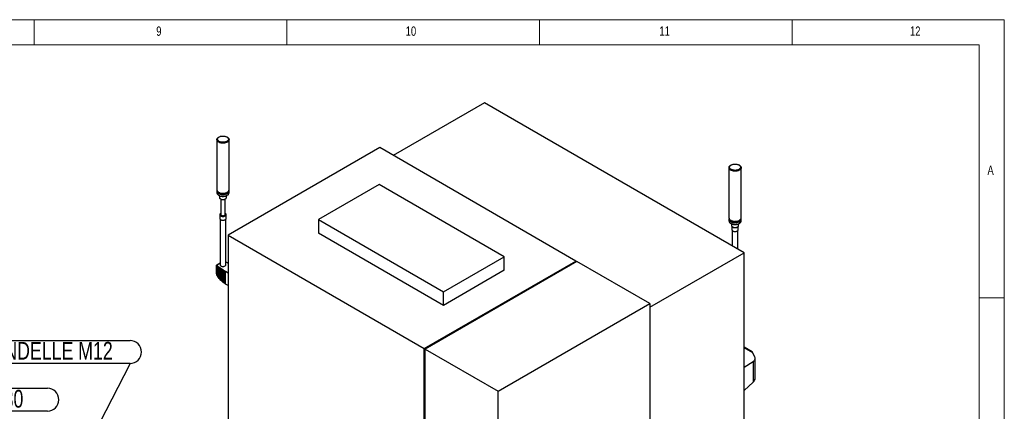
# Model space of a CAD drawing. Header units: millimetres. Extents: x 5 to 589, y 5 to 415.
# Tile 46 of 46: x 394 to 589, y 338 to 415. Entities that reach past the tile are written whole.
import ezdxf

# ---------------------------------------------------------------- set-up
doc = ezdxf.new("R2010")
doc.units = ezdxf.units.MM
doc.layers.add('NOTES', color=6, linetype='Continuous')
doc.layers.add('TRAIT-FORT', color=4, linetype='Continuous', lineweight=25)
doc.styles.add('SLDTEXTSTYLE0', font='TXT', dxfattribs={"width": 0.75})
doc.dimstyles.new('SLDDIMSTYLE3', dxfattribs={"dimtxt": 0.18, "dimasz": 2, "dimexe": 0, "dimexo": 0.0625, "dimgap": 0, "dimtad": 0, "dimtih": 1, "dimtoh": 1, "dimdec": 0, "dimrnd": 1e-09, "dimzin": 0, "dimdsep": 46, "dimtxsty": 'Standard', "dimsah": 1, "dimcen": 0.09, "dimadec": 0, "dimazin": 0, "dimtfac": 2, "dimtdec": 0, "dimtofl": 0, "dimtmove": 0, "dimatfit": 3, "dimfxl": 1, "dimfrac": 2, "dimtolj": 1, "dimtzin": 0, "dimarcsym": 0})

# ---------------------------------------------------------------- blocks, each defined once
blk = doc.blocks.new('SW_NOTE_3')
at = {"layer": 'NOTES', "color": 0}
for p, q in [((-33.08, 4.57), (0, 4.57)), ((0, 0.05), (-33.08, 0.05))]:
    blk.add_line(p, q, dxfattribs=at)
for centre, start, end in [((-33.08, 2.31), 90, 270), ((0, 2.31), 270, 90)]:
    blk.add_arc(centre, 2.26, start, end, dxfattribs=at)
at = {"layer": 'NOTES', "color": 0, "insert": (-16.78, 4.31), "char_height": 3.5, "attachment_point": 2, "style": 'SLDTEXTSTYLE0'}
blk.add_mtext('RONDELLE M12', dxfattribs=at)
blk = doc.blocks.new('SW_NOTE_4')
at = {"layer": 'NOTES', "color": 0}
for p, q in [((-37.23, 4.57), (0, 4.57)), ((0, 0.05), (-37.23, 0.05))]:
    blk.add_line(p, q, dxfattribs=at)
for centre, start, end in [((-37.23, 2.31), 90, 270), ((0, 2.31), 270, 90)]:
    blk.add_arc(centre, 2.26, start, end, dxfattribs=at)
at = {"layer": 'NOTES', "color": 0, "insert": (-18.61, 4.25), "char_height": 3.5, "attachment_point": 2, "style": 'SLDTEXTSTYLE0'}
blk.add_mtext('VIS H M12x40-30', dxfattribs=at)

msp = doc.modelspace()

# ---------------------------------------------------------------- linework, layer by layer
at = {"color": 7, "linetype": 'Continuous', "lineweight": 18}
for p, q in [((589, 415), (5, 415)), ((397, 415), (397, 410)), ((447, 410), (447, 415)), ((497, 415), (497, 410)), ((547, 410), (547, 415)), ((589, 5), (589, 415)), ((584, 410), (10, 410)), ((584, 10), (584, 410)), ((584, 360), (589, 360))]:
    msp.add_line(p, q, dxfattribs=at)
at = {"layer": 'TRAIT-FORT', "color": 4, "linetype": 'Continuous', "lineweight": 25}
for p, q in [((486.114, 398.588), (468.063, 388.167)), ((537.488, 368.93), (486.114, 398.588)), ((433.608, 391.824), (433.524, 391.775)), ((435.221, 391.775), (435.136, 391.824)), ((433.172, 391.285), (433.172, 381.372)), ((435.572, 381.372), (435.572, 391.285)), ((465.39, 389.71), (435.38, 372.386)), ((504.227, 367.29), (465.39, 389.71)), ((534.95, 386.282), (534.866, 386.233)), ((536.563, 386.233), (536.478, 386.282)), ((534.514, 385.743), (534.514, 375.827)), ((536.915, 375.827), (536.915, 385.743)), ((465.292, 382.435), (453.271, 375.495)), ((490.041, 368.148), (465.292, 382.435)), ((433.172, 381.127), (433.172, 380.777)), ((433.232, 381.156), (433.232, 381.127)), ((433.524, 380.287), (433.56, 380.266)), ((433.669, 380.21), (433.674, 379.859)), ((435.07, 379.859), (435.075, 380.21)), ((435.184, 380.266), (435.22, 380.287)), ((435.512, 381.127), (435.512, 381.156)), ((435.572, 380.777), (435.572, 381.127)), ((433.928, 379.551), (433.928, 376.502)), ((434.817, 376.502), (434.817, 379.551)), ((433.75, 376.47), (433.75, 375.705)), ((434.994, 375.705), (434.994, 376.47)), ((433.801, 375.563), (433.801, 366.547)), ((434.944, 366.547), (434.944, 375.563)), ((453.271, 375.495), (453.271, 372.802)), ((453.271, 375.495), (478.02, 361.208)), ((534.514, 375.582), (534.514, 375.232)), ((534.574, 375.611), (534.574, 375.582)), ((535.016, 374.65), (535.016, 374.317)), ((536.413, 374.317), (536.413, 374.649)), ((536.855, 375.582), (536.855, 375.611)), ((536.915, 375.232), (536.915, 375.582)), ((435.38, 372.386), (474.217, 349.966)), ((435.38, 372.386), (435.38, 305.377)), ((478.02, 358.515), (453.271, 372.802)), ((535.092, 374.123), (535.092, 373.478)), ((535.157, 373.318), (535.152, 370.278)), ((535.274, 373.224), (535.302, 373.208)), ((536.126, 373.208), (536.155, 373.224)), ((536.278, 369.628), (536.272, 373.318)), ((536.337, 373.478), (536.337, 374.123)), ((518.819, 358.152), (537.488, 368.93)), ((537.488, 308.382), (537.488, 368.93)), ((433.105, 366.435), (433.106, 366.436)), ((433.105, 366.434), (433.105, 366.435)), ((433.105, 366.435), (433.105, 366.435)), ((433.105, 364.837), (433.105, 366.434)), ((433.105, 366.434), (433.105, 366.434)), ((433.106, 366.437), (433.107, 366.438)), ((433.106, 366.436), (433.106, 366.437)), ((433.106, 366.436), (433.106, 366.436)), ((433.107, 366.438), (433.107, 366.439)), ((433.107, 366.439), (433.108, 366.439)), ((433.107, 366.438), (433.107, 366.438)), ((433.108, 366.44), (433.108, 366.441)), ((433.108, 366.441), (433.109, 366.441)), ((433.108, 366.439), (433.108, 366.44)), ((433.108, 366.44), (433.108, 366.44)), ((433.109, 366.441), (433.109, 366.442)), ((433.109, 366.442), (433.11, 366.442)), ((433.109, 366.441), (433.109, 366.441)), ((433.11, 366.442), (433.11, 366.443)), ((433.11, 366.443), (433.111, 366.443)), ((433.11, 366.442), (433.11, 366.442)), ((433.111, 366.443), (433.112, 366.444)), ((433.111, 366.443), (433.111, 366.443)), ((433.111, 366.443), (433.111, 366.443)), ((433.112, 366.444), (433.112, 366.444)), ((433.112, 366.444), (433.112, 366.444)), ((433.112, 366.444), (433.113, 366.444)), ((433.113, 366.445), (433.801, 366.842)), ((433.113, 366.444), (433.801, 366.842)), ((433.113, 366.445), (433.801, 366.841)), ((433.113, 366.444), (433.113, 366.445)), ((433.113, 366.445), (433.113, 366.445)), ((433.113, 366.445), (433.114, 366.445)), ((433.114, 366.445), (433.801, 366.841)), ((433.114, 366.445), (433.801, 366.841)), ((433.114, 366.445), (433.114, 366.445)), ((433.114, 366.445), (433.115, 366.445)), ((433.115, 366.446), (433.801, 366.841)), ((433.115, 366.445), (433.801, 366.841)), ((433.115, 366.445), (433.801, 366.841)), ((433.115, 366.445), (433.115, 366.446)), ((433.115, 366.446), (433.116, 366.446)), ((433.115, 366.445), (433.115, 366.445)), ((433.801, 366.841), (433.116, 366.446)), ((433.801, 366.841), (433.116, 366.446)), ((433.116, 366.446), (433.116, 366.446)), ((433.116, 366.446), (433.117, 366.446)), ((433.801, 366.841), (433.117, 366.446)), ((433.801, 366.84), (433.117, 366.446)), ((433.117, 366.446), (433.117, 366.446)), ((433.117, 366.446), (433.118, 366.446)), ((433.801, 366.84), (433.118, 366.446)), ((433.801, 366.84), (433.118, 366.446)), ((433.118, 366.446), (433.118, 366.446)), ((433.118, 366.446), (433.119, 366.446)), ((433.801, 366.839), (433.119, 366.446)), ((433.801, 366.839), (433.119, 366.446)), ((433.119, 366.446), (433.119, 366.446)), ((433.119, 366.446), (433.119, 366.446)), ((433.119, 366.446), (433.12, 366.446)), ((433.801, 366.839), (433.12, 366.446)), ((433.801, 366.839), (433.12, 366.446)), ((433.12, 366.446), (433.12, 366.446)), ((433.12, 366.446), (433.121, 366.446)), ((433.801, 366.838), (433.121, 366.446)), ((433.121, 366.446), (433.121, 366.446)), ((433.121, 366.446), (433.122, 366.446)), ((433.801, 366.838), (433.122, 366.446)), ((433.801, 366.837), (433.122, 366.446)), ((433.122, 366.446), (433.122, 366.446)), ((433.122, 366.446), (433.123, 366.445)), ((433.801, 366.836), (433.123, 366.445)), ((433.123, 366.445), (433.123, 366.445)), ((433.123, 366.445), (433.124, 366.445)), ((433.801, 366.836), (433.124, 366.445)), ((433.801, 366.835), (433.124, 366.445)), ((433.124, 366.445), (433.124, 366.445)), ((433.124, 366.445), (433.125, 366.445)), ((433.801, 366.835), (433.125, 366.445)), ((433.125, 366.445), (433.125, 366.445)), ((433.125, 366.445), (433.126, 366.445)), ((433.801, 366.834), (433.126, 366.445)), ((433.801, 366.834), (433.126, 366.444)), ((433.126, 366.445), (433.126, 366.444)), ((433.126, 366.444), (433.127, 366.444)), ((433.801, 366.833), (433.127, 366.444)), ((433.801, 366.833), (433.127, 366.444)), ((433.127, 366.444), (433.127, 366.444)), ((433.127, 366.444), (433.128, 366.444)), ((433.801, 366.832), (433.128, 366.444)), ((433.801, 366.831), (433.128, 366.443)), ((433.128, 366.444), (433.128, 366.443)), ((433.128, 366.443), (433.129, 366.443)), ((433.801, 366.831), (433.129, 366.443)), ((433.801, 366.83), (433.129, 366.443)), ((433.129, 364.69), (433.129, 366.443)), ((433.129, 366.443), (433.129, 366.443)), ((433.129, 366.443), (433.13, 366.443)), ((433.129, 366.443), (433.129, 366.443)), ((433.13, 366.443), (433.131, 366.442)), ((433.801, 366.829), (433.131, 366.442)), ((433.801, 366.828), (433.131, 366.442)), ((433.131, 366.442), (433.131, 366.442)), ((433.131, 366.442), (433.132, 366.442)), ((433.801, 366.828), (433.132, 366.442)), ((433.801, 366.827), (433.132, 366.441)), ((433.132, 366.442), (433.132, 366.441)), ((433.132, 366.441), (433.133, 366.441)), ((433.801, 366.826), (433.133, 366.441)), ((433.801, 366.826), (433.133, 366.44)), ((433.133, 366.441), (433.133, 366.44)), ((433.133, 366.44), (433.134, 366.44)), ((433.801, 366.825), (433.134, 366.44)), ((433.134, 366.44), (433.196, 366.393)), ((433.196, 366.393), (433.366, 366.267)), ((433.196, 364.493), (433.196, 366.393)), ((434.982, 367.029), (434.944, 367.045)), ((435.123, 366.97), (434.982, 367.029)), ((435.265, 366.908), (435.123, 366.97)), ((435.321, 366.883), (435.265, 366.908)), ((435.38, 366.857), (435.321, 366.883)), ((474.217, 349.966), (504.227, 367.29)), ((504.394, 367.194), (474.384, 349.869)), ((478.02, 361.208), (490.041, 368.148)), ((490.041, 365.455), (490.041, 368.148)), ((504.227, 367.097), (504.227, 367.29)), ((518.819, 358.866), (504.394, 367.194)), ((433.105, 364.837), (433.105, 364.837)), ((433.106, 364.819), (433.105, 364.837)), ((433.108, 364.801), (433.106, 364.819)), ((433.11, 364.791), (433.108, 364.801)), ((433.112, 364.773), (433.11, 364.791)), ((433.116, 364.754), (433.112, 364.773)), ((433.117, 364.744), (433.116, 364.754)), ((433.121, 364.724), (433.117, 364.744)), ((433.126, 364.704), (433.121, 364.724)), ((433.128, 364.694), (433.126, 364.704)), ((433.129, 364.69), (433.128, 364.694)), ((433.134, 364.673), (433.129, 364.69)), ((433.139, 364.652), (433.134, 364.673)), ((433.142, 364.642), (433.139, 364.652)), ((433.149, 364.62), (433.142, 364.642)), ((433.156, 364.598), (433.149, 364.62)), ((433.16, 364.588), (433.156, 364.598)), ((433.168, 364.565), (433.16, 364.588)), ((433.176, 364.542), (433.168, 364.565)), ((433.18, 364.532), (433.176, 364.542)), ((433.189, 364.508), (433.18, 364.532)), ((433.196, 364.493), (433.189, 364.508)), ((433.199, 364.484), (433.196, 364.493)), ((433.203, 364.475), (433.199, 364.484)), ((433.214, 364.45), (433.203, 364.475)), ((433.226, 364.424), (433.214, 364.45)), ((433.23, 364.416), (433.226, 364.424)), ((433.242, 364.39), (433.23, 364.416)), ((433.256, 364.363), (433.242, 364.39)), ((433.366, 366.267), (433.541, 366.141)), ((433.366, 364.165), (433.366, 366.267)), ((433.541, 366.141), (433.721, 366.015)), ((433.541, 363.916), (433.541, 366.141)), ((433.721, 366.015), (433.786, 365.971)), ((433.721, 363.715), (433.721, 366.015)), ((433.786, 365.971), (433.971, 365.846)), ((433.786, 363.648), (433.786, 365.971)), ((433.971, 365.846), (434.16, 365.721)), ((433.971, 363.457), (433.971, 365.846)), ((434.16, 365.721), (434.354, 365.597)), ((434.16, 363.283), (434.16, 365.721)), ((434.354, 365.597), (434.417, 365.557)), ((434.354, 363.118), (434.354, 365.597)), ((434.417, 365.557), (434.615, 365.434)), ((434.417, 363.067), (434.417, 365.557)), ((434.615, 365.434), (434.816, 365.313)), ((434.615, 362.921), (434.615, 365.434)), ((434.816, 365.313), (434.885, 365.272)), ((434.816, 362.787), (434.816, 365.313)), ((434.885, 362.744), (434.885, 365.272)), ((434.885, 365.272), (435.38, 364.986)), ((490.041, 365.455), (478.02, 358.515)), ((433.259, 364.356), (433.256, 364.363)), ((433.273, 364.328), (433.259, 364.356)), ((433.288, 364.3), (433.273, 364.328)), ((433.292, 364.294), (433.288, 364.3)), ((433.307, 364.265), (433.292, 364.294)), ((433.324, 364.236), (433.307, 364.265)), ((433.327, 364.231), (433.324, 364.236)), ((433.344, 364.201), (433.327, 364.231)), ((433.362, 364.171), (433.344, 364.201)), ((433.365, 364.167), (433.362, 364.171)), ((433.366, 364.165), (433.365, 364.167)), ((433.384, 364.136), (433.366, 364.165)), ((433.404, 364.105), (433.384, 364.136)), ((433.406, 364.102), (433.404, 364.105)), ((433.427, 364.07), (433.406, 364.102)), ((433.449, 364.038), (433.427, 364.07)), ((433.45, 364.036), (433.449, 364.038)), ((433.473, 364.003), (433.45, 364.036)), ((433.497, 363.97), (433.473, 364.003)), ((433.497, 363.969), (433.497, 363.97)), ((433.498, 363.968), (433.497, 363.969)), ((433.497, 363.969), (433.497, 363.969)), ((433.499, 363.967), (433.498, 363.968)), ((433.498, 363.968), (433.498, 363.968)), ((433.499, 363.966), (433.499, 363.967)), ((433.5, 363.965), (433.499, 363.966)), ((433.499, 363.966), (433.499, 363.966)), ((433.501, 363.964), (433.5, 363.965)), ((433.5, 363.965), (433.5, 363.965)), ((433.503, 363.961), (433.501, 363.964)), ((433.504, 363.961), (433.503, 363.961)), ((433.504, 363.96), (433.504, 363.961)), ((433.505, 363.96), (433.504, 363.96)), ((433.504, 363.96), (433.504, 363.96)), ((433.505, 363.959), (433.505, 363.96)), ((433.508, 363.955), (433.505, 363.959)), ((433.527, 363.933), (433.508, 363.955)), ((433.541, 363.916), (433.527, 363.933)), ((433.547, 363.909), (433.541, 363.916)), ((433.565, 363.888), (433.547, 363.909)), ((433.587, 363.864), (433.565, 363.888)), ((433.608, 363.839), (433.587, 363.864)), ((433.628, 363.817), (433.608, 363.839)), ((433.65, 363.792), (433.628, 363.817)), ((433.67, 363.77), (433.65, 363.792)), ((433.692, 363.746), (433.67, 363.77)), ((433.721, 363.715), (433.692, 363.746)), ((433.786, 363.648), (433.721, 363.715)), ((433.971, 363.457), (433.786, 363.648)), ((433.988, 363.44), (433.971, 363.457)), ((434.16, 363.283), (433.988, 363.44)), ((434.232, 363.22), (434.16, 363.283)), ((434.33, 363.137), (434.291, 363.169)), ((434.354, 363.118), (434.33, 363.137)), ((434.37, 363.105), (434.354, 363.118)), ((434.41, 363.073), (434.37, 363.105)), ((434.417, 363.067), (434.41, 363.073)), ((434.427, 363.06), (434.417, 363.067)), ((434.468, 363.029), (434.427, 363.06)), ((434.509, 362.998), (434.468, 363.029)), ((434.551, 362.967), (434.509, 362.998)), ((434.564, 362.957), (434.551, 362.967)), ((434.606, 362.927), (434.564, 362.957)), ((434.615, 362.921), (434.606, 362.927)), ((434.649, 362.897), (434.615, 362.921)), ((434.693, 362.868), (434.649, 362.897)), ((434.703, 362.861), (434.693, 362.868)), ((434.747, 362.832), (434.703, 362.861)), ((434.79, 362.803), (434.747, 362.832)), ((434.816, 362.787), (434.79, 362.803)), ((434.835, 362.775), (434.816, 362.787)), ((434.843, 362.77), (434.835, 362.775)), ((434.885, 362.744), (434.843, 362.77)), ((435.38, 362.459), (434.885, 362.744)), ((478.02, 358.515), (478.02, 361.208)), ((488.809, 341.542), (518.819, 358.866)), ((518.819, 358.866), (518.819, 311.918)), ((474.217, 282.957), (474.217, 349.966)), ((474.384, 349.869), (488.809, 341.542)), ((474.384, 282.861), (474.384, 349.869)), ((539.088, 349.345), (537.488, 350.269)), ((539.234, 349.125), (537.488, 350.134)), ((539.64, 348.25), (539.234, 349.125)), ((537.488, 346.33), (539.293, 347.446)), ((539.293, 347.446), (539.293, 343.361)), ((539.701, 344.135), (539.701, 348.015)), ((539.293, 343.361), (537.488, 341.695)), ((488.809, 274.533), (488.809, 341.542))]:
    msp.add_line(p, q, dxfattribs=at)
at = {"layer": 'TRAIT-FORT', "color": 4, "linetype": 'Continuous', "lineweight": 25, "flags": 128}
for points in [[(435.221, 391.775), (435.265, 391.748), (435.347, 391.689), (435.417, 391.626), (435.474, 391.559), (435.519, 391.488), (435.551, 391.416), (435.568, 391.341), (435.572, 391.266), (435.561, 391.191), (435.537, 391.118), (435.499, 391.046), (435.447, 390.977), (435.383, 390.912), (435.307, 390.851), (435.221, 390.795), (435.124, 390.745), (435.018, 390.701), (434.905, 390.664), (434.786, 390.635), (434.662, 390.613), (434.534, 390.599), (434.405, 390.592), (434.275, 390.594), (434.146, 390.605), (434.02, 390.623), (433.898, 390.649), (433.782, 390.682), (433.672, 390.722), (433.571, 390.769), (433.479, 390.822), (433.398, 390.881), (433.328, 390.944), (433.27, 391.011), (433.225, 391.082), (433.194, 391.154), (433.176, 391.229), (433.173, 391.304), (433.183, 391.378), (433.208, 391.452), (433.246, 391.524), (433.297, 391.593), (433.361, 391.658), (433.437, 391.719), (433.524, 391.775)], [(433.608, 391.824), (433.7, 391.871), (433.801, 391.912), (433.91, 391.946), (434.024, 391.973), (434.143, 391.992), (434.264, 392.003), (434.388, 392.006), (434.511, 392.001), (434.632, 391.988), (434.75, 391.967), (434.862, 391.938), (434.969, 391.903), (435.068, 391.86), (435.157, 391.811), (435.237, 391.757), (435.305, 391.697), (435.361, 391.634), (435.404, 391.567), (435.434, 391.498), (435.449, 391.427), (435.451, 391.356), (435.439, 391.285), (435.413, 391.216), (435.373, 391.148), (435.32, 391.084), (435.255, 391.024), (435.178, 390.968), (435.091, 390.918), (434.994, 390.873), (434.89, 390.836), (434.778, 390.805), (434.662, 390.782), (434.541, 390.767), (434.418, 390.76), (434.295, 390.761), (434.173, 390.77), (434.053, 390.787), (433.938, 390.812), (433.828, 390.844), (433.725, 390.884), (433.631, 390.93), (433.546, 390.981), (433.472, 391.038), (433.41, 391.1), (433.36, 391.165), (433.324, 391.233), (433.301, 391.303), (433.292, 391.374), (433.298, 391.445), (433.317, 391.515), (433.35, 391.584), (433.396, 391.65), (433.455, 391.712), (433.526, 391.771), (433.608, 391.824)], [(536.563, 386.233), (536.65, 386.177), (536.726, 386.116), (536.79, 386.051), (536.841, 385.982), (536.879, 385.91), (536.904, 385.836), (536.914, 385.762), (536.911, 385.687), (536.893, 385.612), (536.862, 385.539), (536.817, 385.469), (536.759, 385.402), (536.689, 385.339), (536.608, 385.28), (536.516, 385.227), (536.415, 385.18), (536.305, 385.14), (536.189, 385.106), (536.067, 385.08), (535.941, 385.062), (535.812, 385.052), (535.682, 385.05), (535.552, 385.056), (535.425, 385.07), (535.3, 385.092), (535.181, 385.122), (535.068, 385.159), (534.962, 385.203), (534.866, 385.253), (534.779, 385.309), (534.703, 385.37), (534.639, 385.435), (534.588, 385.504), (534.55, 385.576), (534.525, 385.649), (534.514, 385.724), (534.518, 385.799), (534.536, 385.873), (534.567, 385.946), (534.612, 386.017), (534.669, 386.084), (534.739, 386.147), (534.821, 386.206), (534.866, 386.233)], [(536.478, 386.282), (536.56, 386.229), (536.631, 386.17), (536.691, 386.108), (536.737, 386.042), (536.77, 385.973), (536.789, 385.903), (536.795, 385.832), (536.786, 385.761), (536.763, 385.691), (536.727, 385.623), (536.677, 385.558), (536.615, 385.496), (536.541, 385.439), (536.456, 385.387), (536.362, 385.342), (536.259, 385.302), (536.149, 385.27), (536.034, 385.245), (535.914, 385.228), (535.791, 385.219), (535.668, 385.218), (535.545, 385.225), (535.425, 385.24), (535.308, 385.263), (535.197, 385.293), (535.092, 385.331), (534.995, 385.375), (534.908, 385.426), (534.831, 385.482), (534.766, 385.542), (534.713, 385.606), (534.674, 385.674), (534.647, 385.743), (534.635, 385.814), (534.637, 385.885), (534.653, 385.956), (534.682, 386.025), (534.725, 386.092), (534.781, 386.155), (534.85, 386.215), (534.929, 386.269), (535.019, 386.318), (535.117, 386.361), (535.224, 386.397), (535.337, 386.425), (535.455, 386.446), (535.576, 386.459), (535.699, 386.464), (535.822, 386.461), (535.944, 386.45), (536.063, 386.431), (536.177, 386.404), (536.285, 386.37), (536.386, 386.329), (536.478, 386.282)], [(433.172, 381.372), (433.176, 381.316), (433.194, 381.242), (433.225, 381.169), (433.27, 381.098), (433.328, 381.031), (433.398, 380.968), (433.479, 380.91), (433.571, 380.857), (433.672, 380.81), (433.782, 380.769), (433.898, 380.736), (434.02, 380.71), (434.146, 380.692), (434.275, 380.682), (434.405, 380.68), (434.534, 380.686), (434.662, 380.7), (434.786, 380.722), (434.905, 380.752), (435.018, 380.788), (435.124, 380.832), (435.221, 380.882), (435.307, 380.938), (435.383, 380.999), (435.447, 381.064), (435.499, 381.133), (435.537, 381.205), (435.561, 381.279), (435.572, 381.353), (435.572, 381.372)], [(433.172, 380.777), (433.176, 380.721), (433.194, 380.646), (433.225, 380.573), (433.27, 380.503), (433.328, 380.436), (433.398, 380.373), (433.479, 380.314), (433.571, 380.261), (433.672, 380.214), (433.782, 380.174), (433.898, 380.14), (434.02, 380.114), (434.146, 380.096), (434.275, 380.086), (434.405, 380.084), (434.534, 380.09), (434.662, 380.104), (434.786, 380.126), (434.905, 380.156), (435.018, 380.193), (435.124, 380.237), (435.221, 380.287), (435.307, 380.343), (435.383, 380.404), (435.447, 380.469), (435.499, 380.538), (435.537, 380.61), (435.561, 380.683), (435.572, 380.758), (435.572, 380.777)], [(433.195, 381.262), (433.183, 381.221), (433.173, 381.146), (433.176, 381.071), (433.194, 380.997), (433.225, 380.924), (433.27, 380.853), (433.328, 380.786), (433.398, 380.723), (433.479, 380.665), (433.571, 380.612), (433.672, 380.565), (433.782, 380.524), (433.898, 380.491), (434.02, 380.465), (434.146, 380.447), (434.275, 380.437), (434.405, 380.435), (434.534, 380.441), (434.662, 380.455), (434.786, 380.477), (434.905, 380.507), (435.018, 380.543), (435.124, 380.587), (435.221, 380.637), (435.307, 380.693), (435.383, 380.754), (435.447, 380.819), (435.499, 380.888), (435.537, 380.96), (435.561, 381.034), (435.572, 381.108), (435.568, 381.183), (435.551, 381.258), (435.549, 381.262)], [(433.232, 381.127), (433.239, 381.053), (433.261, 380.981), (433.296, 380.91), (433.345, 380.842), (433.407, 380.777), (433.481, 380.717), (433.566, 380.662), (433.661, 380.613), (433.766, 380.57), (433.878, 380.534), (433.996, 380.506), (434.118, 380.486), (434.244, 380.473), (434.372, 380.469), (434.5, 380.473), (434.626, 380.486), (434.749, 380.506), (434.867, 380.534), (434.979, 380.57), (435.083, 380.613), (435.178, 380.662), (435.263, 380.717), (435.337, 380.777), (435.399, 380.842), (435.448, 380.91), (435.484, 380.981), (435.505, 381.053), (435.512, 381.127), (435.512, 381.127)], [(433.56, 380.266), (433.656, 380.217), (433.761, 380.174), (433.874, 380.138), (433.993, 380.109), (434.116, 380.088), (434.243, 380.076), (434.372, 380.072), (434.501, 380.076), (434.628, 380.088), (434.752, 380.109), (434.871, 380.138), (434.984, 380.174), (435.089, 380.217), (435.185, 380.266)], [(433.674, 379.859), (433.676, 379.833), (433.69, 379.777), (433.718, 379.721), (433.759, 379.669), (433.813, 379.621), (433.878, 379.577), (433.954, 379.54), (434.038, 379.508), (434.128, 379.485), (434.224, 379.468), (434.322, 379.46), (434.422, 379.46), (434.521, 379.468), (434.616, 379.485), (434.707, 379.508), (434.791, 379.54), (434.866, 379.577)], [(434.866, 379.577), (434.931, 379.621), (434.985, 379.669), (435.026, 379.721), (435.054, 379.777), (435.069, 379.833), (435.07, 379.859)], [(433.932, 376.724), (433.87, 376.682), (433.82, 376.635), (433.783, 376.585), (433.759, 376.531), (433.75, 376.477), (433.755, 376.422), (433.775, 376.368), (433.809, 376.316), (433.856, 376.269), (433.916, 376.226), (433.985, 376.188), (434.064, 376.157), (434.151, 376.134), (434.242, 376.118), (434.336, 376.111), (434.432, 376.112), (434.526, 376.121), (434.616, 376.139), (434.7, 376.164), (434.777, 376.197), (434.845, 376.236), (434.901, 376.28), (434.945, 376.329), (434.975, 376.381), (434.992, 376.435), (434.993, 376.49), (434.981, 376.545), (434.954, 376.598), (434.913, 376.647), (434.86, 376.693), (434.812, 376.724)], [(433.928, 376.719), (433.901, 376.7), (433.853, 376.655), (433.818, 376.606), (433.797, 376.555), (433.79, 376.502), (433.797, 376.45), (433.818, 376.398), (433.853, 376.35), (433.901, 376.305), (433.96, 376.265), (434.03, 376.23), (434.108, 376.203), (434.192, 376.183), (434.281, 376.17), (434.372, 376.166), (434.463, 376.17), (434.552, 376.183), (434.636, 376.203), (434.714, 376.23), (434.784, 376.265), (434.843, 376.305), (434.891, 376.35), (434.926, 376.398), (434.947, 376.45), (434.954, 376.502), (434.947, 376.555), (434.926, 376.606), (434.891, 376.655), (434.843, 376.7), (434.817, 376.719)], [(433.928, 376.502), (433.93, 376.474), (433.946, 376.428), (433.976, 376.386), (434.018, 376.347), (434.072, 376.313), (434.136, 376.285), (434.207, 376.264), (434.283, 376.251), (434.362, 376.246), (434.442, 376.249), (434.519, 376.26), (434.592, 376.279), (434.657, 376.305), (434.713, 376.338), (434.759, 376.376), (434.792, 376.418), (434.811, 376.462), (434.817, 376.502)], [(433.75, 375.705), (433.755, 375.657), (433.775, 375.604), (433.809, 375.552), (433.856, 375.504), (433.916, 375.461), (433.985, 375.424), (434.064, 375.393), (434.151, 375.37), (434.242, 375.354), (434.336, 375.347), (434.432, 375.348), (434.526, 375.357), (434.616, 375.375), (434.7, 375.4), (434.777, 375.433), (434.845, 375.472), (434.901, 375.516), (434.945, 375.565), (434.975, 375.617), (434.992, 375.671), (434.994, 375.705)], [(534.514, 375.827), (534.514, 375.808), (534.525, 375.734), (534.55, 375.66), (534.588, 375.588), (534.639, 375.519), (534.703, 375.454), (534.779, 375.393), (534.866, 375.337), (534.962, 375.287), (535.068, 375.243), (535.181, 375.206), (535.3, 375.177), (535.425, 375.155), (535.552, 375.14), (535.682, 375.134), (535.812, 375.136), (535.941, 375.147), (536.067, 375.165), (536.189, 375.191), (536.305, 375.224), (536.415, 375.264), (536.516, 375.311), (536.608, 375.364), (536.689, 375.423), (536.759, 375.486), (536.817, 375.553), (536.862, 375.624), (536.893, 375.697), (536.911, 375.771), (536.915, 375.827)], [(534.535, 375.711), (534.518, 375.638), (534.514, 375.563), (534.525, 375.489), (534.55, 375.415), (534.588, 375.343), (534.639, 375.274), (534.703, 375.209), (534.779, 375.148), (534.866, 375.092), (534.962, 375.042), (535.068, 374.998), (535.181, 374.961), (535.3, 374.932), (535.425, 374.91), (535.552, 374.895), (535.682, 374.889), (535.812, 374.891), (535.941, 374.902), (536.067, 374.92), (536.189, 374.946), (536.305, 374.979), (536.415, 375.019), (536.516, 375.066), (536.608, 375.119), (536.689, 375.178), (536.759, 375.241), (536.817, 375.308), (536.862, 375.379), (536.893, 375.451), (536.911, 375.526), (536.914, 375.601), (536.904, 375.676), (536.894, 375.711)], [(534.514, 375.232), (534.514, 375.213), (534.525, 375.138), (534.55, 375.064), (534.588, 374.993), (534.639, 374.924), (534.703, 374.858), (534.779, 374.797), (534.866, 374.742), (534.962, 374.691), (535.068, 374.648), (535.181, 374.611), (535.3, 374.581), (535.425, 374.559), (535.552, 374.545), (535.682, 374.539), (535.812, 374.541), (535.941, 374.551), (536.067, 374.569), (536.189, 374.595), (536.305, 374.628), (536.415, 374.669), (536.516, 374.716), (536.608, 374.769), (536.689, 374.827), (536.759, 374.89), (536.817, 374.958), (536.862, 375.028), (536.893, 375.101), (536.911, 375.175), (536.915, 375.232)], [(534.574, 375.582), (534.581, 375.508), (534.603, 375.436), (534.638, 375.365), (534.687, 375.296), (534.749, 375.232), (534.823, 375.172), (534.908, 375.117), (535.003, 375.067), (535.108, 375.025), (535.22, 374.989), (535.338, 374.961), (535.461, 374.94), (535.587, 374.928), (535.714, 374.924), (535.842, 374.928), (535.968, 374.94), (536.091, 374.961), (536.209, 374.989), (536.321, 375.025), (536.425, 375.067), (536.521, 375.117), (536.606, 375.172), (536.68, 375.232), (536.742, 375.296), (536.791, 375.365), (536.826, 375.436), (536.848, 375.508), (536.855, 375.582), (536.855, 375.582)], [(535.016, 374.317), (535.018, 374.288), (535.032, 374.231), (535.06, 374.176), (535.101, 374.123), (535.155, 374.075), (535.221, 374.032), (535.296, 373.994), (535.38, 373.963), (535.47, 373.939), (535.566, 373.923), (535.665, 373.915), (535.764, 373.915), (535.863, 373.923), (535.958, 373.939), (536.049, 373.963), (536.133, 373.994), (536.208, 374.032), (536.273, 374.075), (536.327, 374.123), (536.369, 374.176), (536.397, 374.231), (536.411, 374.288), (536.413, 374.317)], [(535.092, 373.478), (535.095, 373.444), (535.111, 373.389), (535.142, 373.337), (535.186, 373.289), (535.242, 373.244), (535.309, 373.205), (535.386, 373.173), (535.471, 373.147), (535.561, 373.13), (535.655, 373.12), (535.75, 373.119), (535.845, 373.127), (535.936, 373.142), (536.022, 373.166), (536.101, 373.196), (536.171, 373.234), (536.23, 373.277), (536.277, 373.325), (536.311, 373.376), (536.331, 373.43), (536.337, 373.478)], [(433.801, 366.547), (433.808, 366.495), (433.829, 366.445), (433.863, 366.397), (433.91, 366.353), (433.968, 366.314), (434.036, 366.28), (434.113, 366.253), (434.196, 366.233), (434.283, 366.221), (434.372, 366.217), (434.462, 366.221), (434.549, 366.233), (434.632, 366.253), (434.708, 366.28), (434.776, 366.314), (434.834, 366.353), (434.881, 366.397), (434.916, 366.445), (434.937, 366.495), (434.944, 366.547), (434.944, 366.547)], [(539.293, 347.446), (539.393, 347.511), (539.481, 347.582), (539.555, 347.657), (539.615, 347.737), (539.659, 347.82), (539.688, 347.906), (539.7, 347.993), (539.696, 348.079), (539.676, 348.166), (539.64, 348.25)]]:
    msp.add_lwpolyline(points, dxfattribs=at)
at = {"layer": 'TRAIT-FORT', "color": 4, "linetype": 'Continuous', "lineweight": 25}
msp.add_arc((535.714, 373.995), 0.889, 242.38529, 297.60934, dxfattribs=at)
for centre, major_axis, ratio, start_param, end_param in [((434.842, 366.989), (-2.392, 4.594), 0.5460591, 2.203118, 2.2205788), ((539.234, 348.799), (-0.174, 0.552), 0.201779, 5.2809511, 6.066268), ((538.307, 343.93), (1.365, 0.404), 0.694127, 5.2953842, 6.0807824)]:
    msp.add_ellipse(centre, major_axis=major_axis, ratio=ratio, start_param=start_param, end_param=end_param, dxfattribs=at)
for points, knots in [([(534.516, 375.227), (534.515, 375.217), (534.514, 375.183), (534.526, 375.125), (534.549, 375.054), (534.583, 374.988), (534.627, 374.924), (534.682, 374.863), (534.745, 374.806), (534.818, 374.753), (534.897, 374.705), (534.984, 374.662), (535.076, 374.624), (535.173, 374.592), (535.272, 374.566), (535.371, 374.546), (535.461, 374.532), (535.541, 374.524), (535.623, 374.518), (535.681, 374.518), (535.714, 374.517)], [0, 0, 0, 0, 0.0242707, 0.0894231, 0.1501077, 0.2111234, 0.2724065, 0.3338242, 0.3952415, 0.4565527, 0.5176638, 0.5784838, 0.6389011, 0.6986986, 0.7574117, 0.8138641, 0.86769, 0.906197, 0.9459732, 1, 1, 1, 1]), ([(535.018, 374.323), (535.017, 374.313), (535.016, 374.283), (535.027, 374.235), (535.05, 374.181), (535.083, 374.13), (535.126, 374.084), (535.177, 374.042), (535.236, 374.004), (535.301, 373.972), (535.37, 373.945), (535.442, 373.924), (535.51, 373.909), (535.573, 373.9), (535.638, 373.894), (535.685, 373.893), (535.714, 373.892)], [0, 0, 0, 0, 0.0411224, 0.1249617, 0.2028012, 0.2814298, 0.3603838, 0.439133, 0.5172921, 0.5944666, 0.6701934, 0.7432109, 0.8165851, 0.8696426, 0.9202876, 1, 1, 1, 1]), ([(535.714, 374.517), (535.757, 374.518), (535.816, 374.519), (535.902, 374.525), (535.975, 374.533), (536.06, 374.546), (536.148, 374.564), (536.236, 374.586), (536.324, 374.614), (536.408, 374.646), (536.489, 374.683), (536.566, 374.725), (536.636, 374.77), (536.7, 374.82), (536.757, 374.874), (536.807, 374.931), (536.848, 374.992), (536.88, 375.055), (536.902, 375.123), (536.914, 375.177), (536.913, 375.208), (536.913, 375.216)], [0, 0, 0, 0, 0.0685851, 0.0962568, 0.1420716, 0.189397, 0.2399118, 0.2923358, 0.3461592, 0.4009852, 0.4565474, 0.5126674, 0.5692335, 0.6261865, 0.6834992, 0.7412002, 0.7993708, 0.8581689, 0.9178676, 0.9789027, 1, 1, 1, 1]), ([(535.714, 373.892), (535.746, 373.893), (535.791, 373.894), (535.856, 373.9), (535.911, 373.908), (535.974, 373.921), (536.037, 373.938), (536.1, 373.96), (536.159, 373.987), (536.215, 374.018), (536.266, 374.053), (536.311, 374.092), (536.349, 374.134), (536.379, 374.181), (536.4, 374.231), (536.411, 374.273), (536.411, 374.298), (536.411, 374.305)], [0, 0, 0, 0, 0.0900521, 0.1265322, 0.1867785, 0.2488139, 0.3148379, 0.3831442, 0.4530938, 0.5242207, 0.5962618, 0.6690694, 0.7425903, 0.8169193, 0.8923741, 0.9696933, 1, 1, 1, 1])]:
    msp.add_open_spline(points, degree=3, knots=knots, dxfattribs=at)

# ---------------------------------------------------------------- block references
at = {"layer": 'NOTES', "color": 211}
for name, p in [('SW_NOTE_3', (415.975, 346.989)), ('SW_NOTE_4', (399.623, 337.555))]:
    msp.add_blockref(name, p, dxfattribs=at)

# ---------------------------------------------------------------- texts
at = {"layer": 'NOTES', "color": 211, "attachment_point": 1, "style": 'SLDTEXTSTYLE0'}
for s, insert, char_height in [('9', (421.167, 413.668), 1.852), ('10', (470.542, 413.668), 1.8521), ('11', (520.75, 413.668), 1.8521), ('12', (570.333, 413.668), 1.8521), ('A', (585.667, 386.168), 1.852)]:
    msp.add_mtext(s, dxfattribs=dict(at, insert=insert, char_height=char_height))

# ---------------------------------------------------------------- leaders
at = {"layer": 'NOTES', "color": 211}
msp.add_leader([(403.366, 322.506), (415.975, 346.989)], dimstyle='SLDDIMSTYLE3', dxfattribs=at)

doc.saveas('drawing.dxf')
